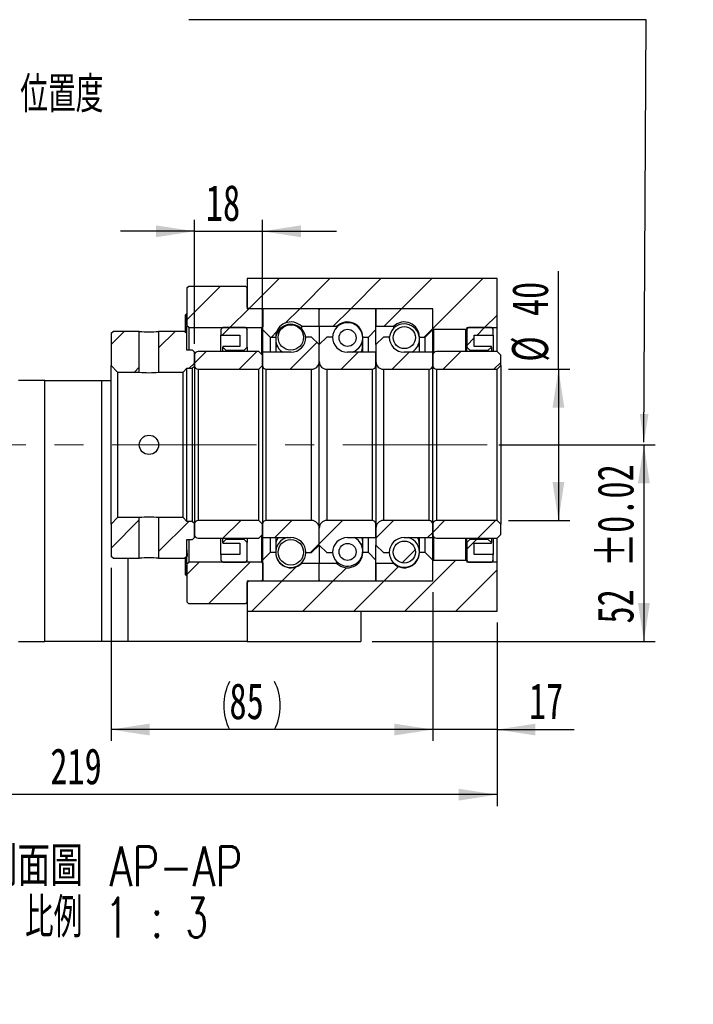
# Paper-space layout 'MBCK40-H' of a CAD drawing. Header units: millimetres. Extents: x 20 to 284, y 3 to 206.
# Tile 3 of 5: x 224 to 284, y 3 to 90. Entities that reach past the tile are written whole.
import ezdxf

# ---------------------------------------------------------------- set-up
doc = ezdxf.new("R2010")
doc.units = ezdxf.units.MM
doc.linetypes.add('CENTERX2', pattern=[20.32, 12.7, -2.54, 2.54, -2.54])
doc.layers.add('圖層0', color=7, linetype='Continuous')
doc.styles.add('SLDTEXTSTYLE0', font='TXT', dxfattribs={"width": 0.7})
doc.styles.add('SLDTEXTSTYLE1', font='TXT', dxfattribs={"width": 0.7, "bigfont": 'bigfont'})
doc.styles.add('SLDTEXTSTYLE4', font='TXT', dxfattribs={"width": 0.75, "bigfont": 'bigfont'})
doc.styles.add('SLDTEXTSTYLE5', font='TXT', dxfattribs={"width": 0.65625, "bigfont": 'bigfont'})
doc.dimstyles.new('SLDDIMSTYLE3', dxfattribs={"dimtxt": 3.389974, "dimasz": 2.5, "dimexe": 0, "dimexo": 0.0625, "dimgap": 0.847493, "dimtad": 1, "dimlfac": 3, "dimrnd": 1e-09, "dimzin": 12, "dimdsep": 46, "dimtxsty": 'SLDTEXTSTYLE0', "dimsah": 1, "dimcen": 0.09, "dimadec": 0, "dimazin": 3, "dimtfac": 1, "dimtofl": 0, "dimtmove": 0, "dimatfit": 3, "dimfxl": 0, "dimfrac": 2, "dimtolj": 1, "dimtzin": 12, "dimarcsym": 0})
doc.dimstyles.new('SLDDIMSTYLE5', dxfattribs={"dimtxt": 3.389974, "dimasz": 2.5, "dimexe": 0, "dimexo": 0.0625, "dimgap": 0.847493, "dimtad": 1, "dimlfac": 3, "dimrnd": 1e-09, "dimzin": 12, "dimdsep": 46, "dimtxsty": 'SLDTEXTSTYLE0', "dimsah": 1, "dimcen": 0.09, "dimadec": 0, "dimazin": 3, "dimtol": 1, "dimtp": 0.02, "dimtm": 0.02, "dimtfac": 1, "dimtofl": 0, "dimtmove": 0, "dimatfit": 3, "dimfxl": 0, "dimfrac": 2, "dimtolj": 1, "dimarcsym": 0})
doc.dimstyles.new('SLDDIMSTYLE6', dxfattribs={"dimtxt": 3.389974, "dimasz": 2.5, "dimexe": 0, "dimexo": 0.0625, "dimgap": 0.847493, "dimtad": 1, "dimlfac": 3, "dimrnd": 1e-09, "dimzin": 12, "dimdsep": 46, "dimtxsty": 'SLDTEXTSTYLE0', "dimsah": 1, "dimcen": 0.09, "dimadec": 0, "dimazin": 3, "dimtfac": 1, "dimtmove": 0, "dimatfit": 0, "dimfxl": 0, "dimfrac": 2, "dimtolj": 1, "dimtzin": 12, "dimarcsym": 0})

# ---------------------------------------------------------------- blocks, each defined once
blk = doc.blocks.new('_D_72')
at = {"layer": '圖層0', "color": 7}
for p, q in [((266.458, 52.815), (280.237, 52.815)), ((279.237, 52.815), (279.237, 35.482)), ((255.294, 35.482), (280.237, 35.482))]:
    blk.add_line(p, q, dxfattribs=at)
for points in [[(279.237, 52.815), (278.715, 49.425), (279.758, 49.425)], [(279.237, 35.482), (279.758, 38.872), (278.715, 38.872)]]:
    blk.add_solid(points, dxfattribs=at)
at = {"layer": '圖層0', "color": 7, "char_height": 3.175, "attachment_point": 1, "rotation": 90, "style": 'SLDTEXTSTYLE0'}
for s, insert in [('±0.02', (275.144, 42.031)), ('52', (275.144, 37.064))]:
    blk.add_mtext(s, dxfattribs=dict(at, insert=insert))
blk = doc.blocks.new('_D_73')
at = {"layer": '圖層0', "color": 7}
for p, q in [((260.627, 39.815), (260.627, 26.719)), ((266.294, 37.149), (266.294, 26.719)), ((260.627, 27.719), (254.108, 27.719)), ((266.294, 27.719), (260.627, 27.719)), ((266.294, 27.719), (273.085, 27.719))]:
    blk.add_line(p, q, dxfattribs=at)
for points in [[(260.627, 27.719), (257.238, 28.24), (257.238, 27.197)], [(266.294, 27.719), (269.684, 27.197), (269.684, 28.24)]]:
    blk.add_solid(points, dxfattribs=at)
at = {"layer": '圖層0', "color": 7, "insert": (269.11, 31.812), "char_height": 3.175, "attachment_point": 1, "style": 'SLDTEXTSTYLE0'}
blk.add_mtext('17', dxfattribs=at)
blk = doc.blocks.new('_D_76')
at = {"layer": '圖層0', "color": 7}
for p, q in [((239.627, 61.715), (239.627, 72.641)), ((245.627, 61.715), (245.627, 72.641)), ((239.627, 71.641), (233.108, 71.641)), ((239.627, 71.641), (245.627, 71.641)), ((245.627, 71.641), (252.147, 71.641))]:
    blk.add_line(p, q, dxfattribs=at)
for points in [[(239.627, 71.641), (236.238, 72.163), (236.238, 71.119)], [(245.627, 71.641), (249.017, 71.119), (249.017, 72.163)]]:
    blk.add_solid(points, dxfattribs=at)
at = {"layer": '圖層0', "color": 7, "insert": (240.64, 75.734), "char_height": 3.175, "attachment_point": 1, "style": 'SLDTEXTSTYLE0'}
blk.add_mtext('18', dxfattribs=at)
blk = doc.blocks.new('_D_77')
at = {"layer": '圖層0', "color": 7}
for p, q in [((232.294, 41.982), (232.294, 26.719)), ((260.627, 39.815), (260.627, 26.719)), ((260.627, 27.719), (232.294, 27.719))]:
    blk.add_line(p, q, dxfattribs=at)
for centre, start, end in [((246.953, 29.835), 153.43495, 206.56505), ((242.461, 29.835), 333.43495, 26.56505)]:
    blk.add_arc(centre, 4.733, start, end, dxfattribs=at)
for points in [[(232.294, 27.719), (235.684, 27.197), (235.684, 28.24)], [(260.627, 27.719), (257.238, 28.24), (257.238, 27.197)]]:
    blk.add_solid(points, dxfattribs=at)
at = {"layer": '圖層0', "color": 7, "insert": (242.719, 31.812), "char_height": 3.175, "attachment_point": 1, "style": 'SLDTEXTSTYLE0'}
blk.add_mtext('85', dxfattribs=at)
blk = doc.blocks.new('_D_78')
at = {"layer": '圖層0', "color": 7}
for p, q in [((271.707, 59.482), (271.707, 68.139)), ((267.294, 59.482), (272.707, 59.482)), ((271.707, 59.482), (271.707, 46.149)), ((267.294, 46.149), (272.707, 46.149))]:
    blk.add_line(p, q, dxfattribs=at)
for points in [[(271.707, 59.482), (271.186, 56.092), (272.229, 56.092)], [(271.707, 46.149), (272.229, 49.539), (271.186, 49.539)]]:
    blk.add_solid(points, dxfattribs=at)
at = {"layer": '圖層0', "color": 7, "char_height": 3.175, "attachment_point": 1, "rotation": 90, "style": 'SLDTEXTSTYLE0'}
for s, insert in [('40', (267.614, 64.165)), ('%%c', (267.614, 60.143))]:
    blk.add_mtext(s, dxfattribs=dict(at, insert=insert))
blk = doc.blocks.new('_D_79')
at = {"layer": '圖層0', "color": 7}
for p, q in [((266.294, 37.149), (266.294, 20.979)), ((266.294, 21.979), (193.294, 21.979)), ((193.294, 21.815), (193.294, 20.979))]:
    blk.add_line(p, q, dxfattribs=at)
for points in [[(193.294, 21.979), (196.684, 21.457), (196.684, 22.5)], [(266.294, 21.979), (262.904, 22.5), (262.904, 21.457)]]:
    blk.add_solid(points, dxfattribs=at)
at = {"layer": '圖層0', "color": 7, "insert": (226.934, 26.072), "char_height": 3.175, "attachment_point": 1, "style": 'SLDTEXTSTYLE0'}
blk.add_mtext('219', dxfattribs=at)
blk = doc.blocks.new('SW_NOTE_19')
at = {"layer": '圖層0', "color": 0, "char_height": 3.5, "attachment_point": 2}
for s, insert, style in [('\\M+19655\\M+196CA\\M+19AA4 AP-AP', (14.219, 4.512), 'SLDTEXTSTYLE4'), ('\\M+194E4\\M+197E1 1 : 3', (14.475, -0.014), 'SLDTEXTSTYLE5')]:
    blk.add_mtext(s, dxfattribs=dict(at, insert=insert, style=style))

psp = doc.layouts.new('MBCK40-H')

# ---------------------------------------------------------------- hatches: boundary and pattern name
at = {"linetype": 'Continuous', "lineweight": 18}
h = psp.add_hatch(dxfattribs=at)
h.set_pattern_fill('ANSI31', style=0)
edge = h.paths.add_edge_path(flags=0)
edge.add_line((250.5275, 64.8154), (245.7275, 64.8154))
edge.add_arc((245.7275, 64.7154), 0.1, 90, 180)
edge.add_line((245.6275, 64.7154), (245.6275, 62.9821))
edge.add_line((245.6275, 62.9821), (246.2942, 62.3154))
edge.add_line((246.2942, 62.3154), (246.7942, 62.3154))
edge.add_arc((248.1275, 62.3154), 1.3333, 45.438688, 180, ccw=False)
edge.add_line((249.0631, 63.2654), (250.6275, 63.2654))
edge.add_line((250.6275, 63.2654), (250.6275, 64.7154))
edge.add_arc((250.5275, 64.7154), 0.1, 0, 90)
h = psp.add_hatch(dxfattribs=at)
h.set_pattern_fill('ANSI31', style=0)
edge = h.paths.add_edge_path(flags=0)
edge.add_line((255.6275, 62.9821), (255.6275, 64.7154))
edge.add_arc((255.5275, 64.7154), 0.1, 0, 90)
edge.add_line((255.5275, 64.8154), (250.7275, 64.8154))
edge.add_arc((250.7275, 64.7154), 0.1, 90, 180)
edge.add_line((250.6275, 64.7154), (250.6275, 63.2654))
edge.add_line((250.6275, 63.2654), (252.1919, 63.2654))
edge.add_arc((253.1275, 62.3154), 1.3333, 0, 134.561312, ccw=False)
edge.add_line((254.4608, 62.3154), (254.9608, 62.3154))
edge.add_line((254.9608, 62.3154), (255.6275, 62.9821))
h = psp.add_hatch(dxfattribs=at)
h.set_pattern_fill('ANSI31', style=0)
edge = h.paths.add_edge_path(flags=0)
edge.add_line((260.6275, 62.9821), (260.6275, 64.7154))
edge.add_arc((260.5275, 64.7154), 0.1, 0, 90)
edge.add_line((260.5275, 64.8154), (255.7275, 64.8154))
edge.add_arc((255.7275, 64.7154), 0.1, 90, 180)
edge.add_line((255.6275, 64.7154), (255.6275, 63.2654))
edge.add_line((255.6275, 63.2654), (257.1919, 63.2654))
edge.add_arc((258.1275, 62.3154), 1.3333, 0, 134.561312, ccw=False)
edge.add_line((259.4608, 62.3154), (259.9608, 62.3154))
edge.add_line((259.9608, 62.3154), (260.6275, 62.9821))
h = psp.add_hatch(dxfattribs=at)
h.set_pattern_fill('ANSI31', style=0)
edge = h.paths.add_edge_path(flags=0)
edge.add_arc((248.1275, 62.2879), 1.121, 0, 360)
h = psp.add_hatch(dxfattribs=at)
h.set_pattern_fill('ANSI31', style=0)
h.paths.add_polyline_path([(232.4608, 62.8154), (232.2942, 62.6487), (232.2942, 59.7987), (232.8608, 59.2321), (234.7775, 59.2321), (234.7775, 62.8154)], flags=0)
h = psp.add_hatch(dxfattribs=at)
h.set_pattern_fill('ANSI31', style=0)
h.paths.add_polyline_path([(239.6275, 60.982), (239.4608, 61.1487), (238.9608, 61.1487), (238.9608, 62.6487), (238.7942, 62.8154), (236.4775, 62.8154), (236.4775, 59.2321), (238.6275, 59.2321), (238.9608, 59.5654), (239.4608, 59.5654), (239.6275, 59.732)], flags=0)
h = psp.add_hatch(dxfattribs=at)
h.set_pattern_fill('ANSI31', style=0)
edge = h.paths.add_edge_path(flags=0)
edge.add_arc((253.1275, 62.2516), 0.7546, 0, 360)
h = psp.add_hatch(dxfattribs=at)
h.set_pattern_fill('ANSI31', style=0)
edge = h.paths.add_edge_path(flags=0)
edge.add_arc((258.1275, 62.2717), 0.9747, 0, 360)
h = psp.add_hatch(dxfattribs=at)
h.set_pattern_fill('ANSI31', style=0)
edge = h.paths.add_edge_path(flags=0)
edge.add_line((250.6275, 60.1487), (250.6275, 61.6487))
edge.add_line((250.6275, 61.6487), (249.9608, 62.3154))
edge.add_line((249.9608, 62.3154), (249.4608, 62.3154))
edge.add_arc((248.1275, 62.3154), 1.3333, 270, 360, ccw=False)
edge.add_line((248.1275, 60.9821), (245.6275, 60.9821))
edge.add_line((245.6275, 60.9821), (245.6275, 59.8154))
edge.add_arc((245.9608, 59.8154), 0.3333, 180, 270)
edge.add_line((245.9608, 59.4821), (249.9608, 59.4821))
edge.add_arc((249.9608, 60.1487), 0.6667, 270, 360)
h = psp.add_hatch(dxfattribs=at)
h.set_pattern_fill('ANSI31', style=0)
edge = h.paths.add_edge_path(flags=0)
edge.add_line((251.7942, 62.3154), (251.2942, 62.3154))
edge.add_line((251.2942, 62.3154), (250.6275, 61.6487))
edge.add_line((250.6275, 61.6487), (250.6275, 60.1487))
edge.add_arc((251.2942, 60.1487), 0.6667, 180, 270)
edge.add_line((251.2942, 59.4821), (255.2942, 59.4821))
edge.add_arc((255.2942, 59.8154), 0.3333, 270, 360)
edge.add_line((255.6275, 59.8154), (255.6275, 60.9821))
edge.add_line((255.6275, 60.9821), (253.1275, 60.9821))
edge.add_arc((253.1275, 62.3154), 1.3333, 180, 270, ccw=False)
h = psp.add_hatch(dxfattribs=at)
h.set_pattern_fill('ANSI31', style=0)
edge = h.paths.add_edge_path(flags=0)
edge.add_line((256.7942, 62.3154), (256.2942, 62.3154))
edge.add_line((256.2942, 62.3154), (255.6275, 61.6487))
edge.add_line((255.6275, 61.6487), (255.6275, 60.1487))
edge.add_arc((256.2942, 60.1487), 0.6667, 180, 270)
edge.add_line((256.2942, 59.4821), (260.2942, 59.4821))
edge.add_arc((260.2942, 59.8154), 0.3333, 270, 360)
edge.add_line((260.6275, 59.8154), (260.6275, 60.982))
edge.add_line((260.6275, 60.982), (258.1275, 60.9821))
edge.add_arc((258.1275, 62.3154), 1.3333, 180, 270, ccw=False)
h = psp.add_hatch(dxfattribs=at)
h.set_pattern_fill('ANSI31', style=0)
edge = h.paths.add_edge_path(flags=0)
edge.add_line((245.2942, 59.4821), (245.6275, 59.8154))
edge.add_line((245.6275, 59.8154), (245.6275, 60.7154))
edge.add_line((245.6275, 60.7154), (245.2942, 61.0487))
edge.add_line((245.2942, 61.0487), (239.9608, 61.0487))
edge.add_arc((239.9608, 60.7154), 0.3333, 90, 180)
edge.add_line((239.6275, 60.7154), (239.6275, 59.8154))
edge.add_arc((239.9608, 59.8154), 0.3333, 180, 270)
edge.add_line((239.9608, 59.4821), (245.2942, 59.4821))
h = psp.add_hatch(dxfattribs=at)
h.set_pattern_fill('ANSI31', style=0)
edge = h.paths.add_edge_path(flags=0)
edge.add_line((266.2942, 59.4821), (266.6275, 59.8154))
edge.add_line((266.6275, 59.8154), (266.6275, 60.7154))
edge.add_line((266.6275, 60.7154), (266.2942, 61.0487))
edge.add_line((266.2942, 61.0487), (260.9608, 61.0487))
edge.add_arc((260.9608, 60.7154), 0.3333, 90, 180)
edge.add_line((260.6275, 60.7154), (260.6275, 59.8154))
edge.add_arc((260.9608, 59.8154), 0.3333, 180, 270)
edge.add_line((260.9608, 59.4821), (266.2942, 59.4821))
h = psp.add_hatch(dxfattribs=at)
h.set_pattern_fill('ANSI31', style=0)
h.paths.add_polyline_path([(232.2942, 42.9821), (232.4608, 42.8154), (234.7775, 42.8154), (234.7775, 46.3987), (232.8608, 46.3987), (232.2942, 45.832)], flags=0)
h = psp.add_hatch(dxfattribs=at)
h.set_pattern_fill('ANSI31', style=0)
h.paths.add_polyline_path([(238.7942, 42.8154), (238.9608, 42.9821), (238.9608, 44.4821), (239.4608, 44.4821), (239.6275, 44.6487), (239.6275, 45.8987), (239.4608, 46.0654), (238.9608, 46.0654), (238.6275, 46.3987), (236.4775, 46.3987), (236.4775, 42.8154)], flags=0)
h = psp.add_hatch(dxfattribs=at)
h.set_pattern_fill('ANSI31', style=0)
edge = h.paths.add_edge_path(flags=0)
edge.add_line((245.6275, 45.8154), (245.2942, 46.1487))
edge.add_line((245.2942, 46.1487), (239.9608, 46.1487))
edge.add_arc((239.9608, 45.8154), 0.3333, 90, 180)
edge.add_line((239.6275, 45.8154), (239.6275, 44.9154))
edge.add_arc((239.9608, 44.9154), 0.3333, 180, 270)
edge.add_line((239.9608, 44.5821), (245.2942, 44.5821))
edge.add_line((245.2942, 44.5821), (245.6275, 44.9154))
edge.add_line((245.6275, 44.9154), (245.6275, 45.8154))
h = psp.add_hatch(dxfattribs=at)
h.set_pattern_fill('ANSI31', style=0)
edge = h.paths.add_edge_path(flags=0)
edge.add_line((249.4608, 43.3154), (249.9608, 43.3154))
edge.add_line((249.9608, 43.3154), (250.6275, 43.9821))
edge.add_line((250.6275, 43.9821), (250.6275, 45.4821))
edge.add_arc((249.9608, 45.4821), 0.6667, 0, 90)
edge.add_line((249.9608, 46.1487), (245.9608, 46.1487))
edge.add_arc((245.9608, 45.8154), 0.3333, 90, 180)
edge.add_line((245.6275, 45.8154), (245.6275, 44.6487))
edge.add_line((245.6275, 44.6487), (248.1275, 44.6487))
edge.add_arc((248.1275, 43.3154), 1.3333, 0, 90, ccw=False)
h = psp.add_hatch(dxfattribs=at)
h.set_pattern_fill('ANSI31', style=0)
edge = h.paths.add_edge_path(flags=0)
edge.add_line((250.6275, 45.4821), (250.6275, 43.9821))
edge.add_line((250.6275, 43.9821), (251.2942, 43.3154))
edge.add_line((251.2942, 43.3154), (251.7942, 43.3154))
edge.add_arc((253.1275, 43.3154), 1.3333, 90, 180, ccw=False)
edge.add_line((253.1275, 44.6487), (255.6275, 44.6487))
edge.add_line((255.6275, 44.6487), (255.6275, 45.8154))
edge.add_arc((255.2942, 45.8154), 0.3333, 0, 90)
edge.add_line((255.2942, 46.1487), (251.2942, 46.1487))
edge.add_arc((251.2942, 45.4821), 0.6667, 90, 180)
h = psp.add_hatch(dxfattribs=at)
h.set_pattern_fill('ANSI31', style=0)
edge = h.paths.add_edge_path(flags=0)
edge.add_line((255.6275, 45.4821), (255.6275, 43.9821))
edge.add_line((255.6275, 43.9821), (256.2942, 43.3154))
edge.add_line((256.2942, 43.3154), (256.7942, 43.3154))
edge.add_arc((258.1275, 43.3154), 1.3333, 90, 180, ccw=False)
edge.add_line((258.1275, 44.6487), (260.6275, 44.6487))
edge.add_line((260.6275, 44.6487), (260.6275, 45.8154))
edge.add_arc((260.2942, 45.8154), 0.3333, 0, 90)
edge.add_line((260.2942, 46.1487), (256.2942, 46.1487))
edge.add_arc((256.2942, 45.4821), 0.6667, 90, 180)
h = psp.add_hatch(dxfattribs=at)
h.set_pattern_fill('ANSI31', style=0)
edge = h.paths.add_edge_path(flags=0)
edge.add_line((266.6275, 45.8154), (266.2942, 46.1487))
edge.add_line((266.2942, 46.1487), (260.9608, 46.1487))
edge.add_arc((260.9608, 45.8154), 0.3333, 90, 180)
edge.add_line((260.6275, 45.8154), (260.6275, 44.9154))
edge.add_arc((260.9608, 44.9154), 0.3333, 180, 270)
edge.add_line((260.9608, 44.5821), (266.2942, 44.5821))
edge.add_line((266.2942, 44.5821), (266.6275, 44.9154))
edge.add_line((266.6275, 44.9154), (266.6275, 45.8154))
h = psp.add_hatch(dxfattribs=at)
h.set_pattern_fill('ANSI31', style=0)
edge = h.paths.add_edge_path(flags=0)
edge.add_arc((248.1275, 43.3429), 1.121, 0, 360)
h = psp.add_hatch(dxfattribs=at)
h.set_pattern_fill('ANSI31', style=0)
edge = h.paths.add_edge_path(flags=0)
edge.add_arc((258.1275, 43.3591), 0.9747, 0, 360)
h = psp.add_hatch(dxfattribs=at)
h.set_pattern_fill('ANSI31', style=0)
edge = h.paths.add_edge_path(flags=0)
edge.add_arc((253.1275, 43.3792), 0.7546, 0, 360)
h = psp.add_hatch(dxfattribs=at)
h.set_pattern_fill('ANSI31', style=0)
edge = h.paths.add_edge_path(flags=0)
edge.add_line((245.6275, 42.6487), (245.6275, 40.9154))
edge.add_arc((245.7275, 40.9154), 0.1, 180, 270)
edge.add_line((245.7275, 40.8154), (250.5275, 40.8154))
edge.add_arc((250.5275, 40.9154), 0.1, 270, 360)
edge.add_line((250.6275, 40.9154), (250.6275, 42.3654))
edge.add_line((250.6275, 42.3654), (249.0631, 42.3654))
edge.add_arc((248.1275, 43.3154), 1.3333, 180, 314.561312, ccw=False)
edge.add_line((246.7942, 43.3154), (246.2942, 43.3154))
edge.add_line((246.2942, 43.3154), (245.6275, 42.6487))
h = psp.add_hatch(dxfattribs=at)
h.set_pattern_fill('ANSI31', style=0)
edge = h.paths.add_edge_path(flags=0)
edge.add_line((250.7275, 40.8154), (255.5275, 40.8154))
edge.add_arc((255.5275, 40.9154), 0.1, 270, 360)
edge.add_line((255.6275, 40.9154), (255.6275, 42.6487))
edge.add_line((255.6275, 42.6487), (254.9608, 43.3154))
edge.add_line((254.9608, 43.3154), (254.4608, 43.3154))
edge.add_arc((253.1275, 43.3154), 1.3333, 225.438688, 360, ccw=False)
edge.add_line((252.1919, 42.3654), (250.6275, 42.3654))
edge.add_line((250.6275, 42.3654), (250.6275, 40.9154))
edge.add_arc((250.7275, 40.9154), 0.1, 180, 270)
h = psp.add_hatch(dxfattribs=at)
h.set_pattern_fill('ANSI31', style=0)
edge = h.paths.add_edge_path(flags=0)
edge.add_line((255.7275, 40.8154), (260.5275, 40.8154))
edge.add_arc((260.5275, 40.9154), 0.1, 270, 360)
edge.add_line((260.6275, 40.9154), (260.6275, 42.6487))
edge.add_line((260.6275, 42.6487), (259.9608, 43.3154))
edge.add_line((259.9608, 43.3154), (259.4608, 43.3154))
edge.add_arc((258.1275, 43.3154), 1.3333, 225.438688, 360, ccw=False)
edge.add_line((257.1919, 42.3654), (255.6275, 42.3654))
edge.add_line((255.6275, 42.3654), (255.6275, 40.9154))
edge.add_arc((255.7275, 40.9154), 0.1, 180, 270)
at = {"layer": '圖層0', "linetype": 'Continuous', "lineweight": 18}
h = psp.add_hatch(dxfattribs=at)
h.set_pattern_fill('ANSI31', color=256, style=0)
h.paths.add_polyline_path([(266.2942, 63.1487), (266.2942, 67.4821), (244.2942, 67.4821), (244.2942, 64.8154), (260.6275, 64.8154), (260.6275, 63.0487), (260.6942, 62.9821), (263.5608, 62.9821), (263.6275, 63.0487), (263.6275, 63.1487)], flags=0)
h = psp.add_hatch(dxfattribs=at)
h.set_pattern_fill('ANSI31', color=256, style=0)
edge = h.paths.add_edge_path(flags=0)
edge.add_line((239.1275, 66.8154), (238.9608, 66.6487))
edge.add_line((238.9608, 66.6487), (238.9608, 63.3154))
edge.add_line((238.9608, 63.3154), (239.1275, 63.1487))
edge.add_line((239.1275, 63.1487), (245.5775, 63.1487))
edge.add_line((245.5775, 63.1487), (245.6775, 63.2487))
edge.add_line((245.6775, 63.2487), (245.6775, 64.7154))
edge.add_line((245.6775, 64.7154), (245.5775, 64.8154))
edge.add_line((245.5775, 64.8154), (244.4275, 64.8154))
edge.add_arc((244.4275, 64.9487), 0.1333, 180, 270, ccw=False)
edge.add_line((244.2942, 64.9487), (244.2942, 66.6487))
edge.add_line((244.2942, 66.6487), (244.1275, 66.8154))
edge.add_line((244.1275, 66.8154), (239.1275, 66.8154))
h = psp.add_hatch(dxfattribs=at)
h.set_pattern_fill('ANSI31', color=256, style=0)
h.paths.add_polyline_path([(243.6275, 62.482), (243.6275, 61.4821), (242.1275, 61.4821), (242.1275, 61.4154), (242.3942, 61.1487), (244.0275, 61.1487), (244.2942, 61.4154), (244.2942, 62.9821), (244.1275, 63.1487), (242.1275, 63.1487), (241.9608, 62.9821), (241.9608, 62.482)], flags=0)
h = psp.add_hatch(dxfattribs=at)
h.set_pattern_fill('ANSI31', color=256, style=0)
h.paths.add_polyline_path([(265.7942, 61.4154), (265.7942, 61.4821), (264.2942, 61.4821), (264.2942, 62.482), (265.9608, 62.482), (265.9608, 62.9821), (265.7942, 63.1487), (263.7942, 63.1487), (263.6275, 62.9821), (263.6275, 61.4154), (263.8942, 61.1487), (265.5275, 61.1487)], flags=0)
h = psp.add_hatch(dxfattribs=at)
h.set_pattern_fill('ANSI31', color=256, style=0)
h.paths.add_polyline_path([(242.1275, 44.2154), (242.1275, 44.1487), (243.6275, 44.1487), (243.6275, 43.1487), (241.9608, 43.1487), (241.9608, 42.6487), (242.1275, 42.4821), (244.1275, 42.4821), (244.2942, 42.6487), (244.2942, 44.2154), (244.0275, 44.4821), (242.3942, 44.4821)], flags=0)
h = psp.add_hatch(dxfattribs=at)
h.set_pattern_fill('ANSI31', color=256, style=0)
h.paths.add_polyline_path([(264.2942, 43.1487), (264.2942, 44.1487), (265.7942, 44.1487), (265.7942, 44.2154), (265.5275, 44.4821), (263.8942, 44.4821), (263.6275, 44.2154), (263.6275, 42.6487), (263.7942, 42.4821), (265.7942, 42.4821), (265.9608, 42.6487), (265.9608, 43.1487)], flags=0)
h = psp.add_hatch(dxfattribs=at)
h.set_pattern_fill('ANSI31', color=256, style=0)
h.paths.add_polyline_path([(244.2942, 40.8154), (244.2942, 38.1487), (266.2942, 38.1487), (266.2942, 42.4821), (263.6275, 42.4821), (263.6275, 42.5821), (263.5608, 42.6487), (260.6942, 42.6487), (260.6275, 42.5821), (260.6275, 40.8154)], flags=0)
h = psp.add_hatch(dxfattribs=at)
h.set_pattern_fill('ANSI31', color=256, style=0)
edge = h.paths.add_edge_path(flags=0)
edge.add_line((238.9608, 38.9821), (239.1275, 38.8154))
edge.add_line((239.1275, 38.8154), (244.1275, 38.8154))
edge.add_line((244.1275, 38.8154), (244.2942, 38.9821))
edge.add_line((244.2942, 38.9821), (244.2942, 40.682))
edge.add_arc((244.4275, 40.682), 0.1333, 90, 180, ccw=False)
edge.add_line((244.4275, 40.8154), (245.5775, 40.8154))
edge.add_line((245.5775, 40.8154), (245.6775, 40.9154))
edge.add_line((245.6775, 40.9154), (245.6775, 42.3821))
edge.add_line((245.6775, 42.3821), (245.5775, 42.4821))
edge.add_line((245.5775, 42.4821), (239.1275, 42.4821))
edge.add_line((239.1275, 42.4821), (238.9608, 42.3154))
edge.add_line((238.9608, 42.3154), (238.9608, 38.9821))

# ---------------------------------------------------------------- linework, layer by layer
at = {"color": 7, "linetype": 'Continuous', "lineweight": 25}
for p, q in [((244.2942, 67.4821), (244.2942, 64.8154)), ((266.2942, 67.4821), (244.2942, 67.4821)), ((266.2942, 63.1487), (266.2942, 67.4821)), ((238.9608, 66.6487), (239.1275, 66.8154)), ((238.9608, 66.6487), (238.9608, 63.3154)), ((239.1275, 66.8154), (244.1275, 66.8154)), ((244.1275, 66.8154), (244.2942, 66.6487)), ((244.2942, 64.9487), (244.2942, 66.6487)), ((238.9608, 64.3839), (238.8608, 64.2839)), ((238.8608, 62.7487), (238.8608, 64.2839)), ((238.9235, 64.2338), (238.9608, 64.1093)), ((260.6275, 64.8154), (244.2942, 64.8154)), ((245.5775, 64.8154), (244.4275, 64.8154)), ((245.5775, 64.8154), (245.6775, 64.7154)), ((245.6275, 64.7154), (245.6275, 62.9821)), ((245.6775, 63.2487), (245.6775, 64.7154)), ((250.5275, 64.8154), (245.7275, 64.8154)), ((250.6275, 63.2654), (250.6275, 64.7154)), ((255.5275, 64.8154), (250.7275, 64.8154)), ((255.6275, 64.7154), (255.6275, 63.2654)), ((255.6275, 62.9821), (255.6275, 64.7154)), ((260.5275, 64.8154), (255.7275, 64.8154)), ((260.6275, 63.0487), (260.6275, 64.8154)), ((260.6275, 62.9821), (260.6275, 64.7154)), ((232.2942, 62.6487), (232.4608, 62.8154)), ((232.2942, 62.6487), (232.2942, 59.7987)), ((234.7775, 62.8154), (232.4608, 62.8154)), ((234.7775, 59.2321), (234.7775, 62.8154)), ((236.4775, 62.8154), (236.4775, 59.2321)), ((238.7942, 62.8154), (236.4775, 62.8154)), ((238.7942, 62.8154), (238.9608, 62.6487)), ((239.1275, 63.1487), (238.9608, 63.3154)), ((238.9608, 62.6487), (238.9608, 63.3154)), ((238.9608, 61.1487), (238.9608, 62.6487)), ((239.1275, 63.1487), (245.5775, 63.1487)), ((239.1275, 63.1487), (239.1275, 61.1487)), ((241.9608, 62.9821), (242.1275, 63.1487)), ((241.9608, 62.9821), (241.9608, 62.482)), ((244.1275, 63.1487), (242.1275, 63.1487)), ((244.1275, 63.1487), (244.2942, 62.9821)), ((244.2942, 61.4154), (244.2942, 62.9821)), ((245.6775, 63.2487), (245.5775, 63.1487)), ((245.5775, 60.7654), (245.5775, 63.1487)), ((245.6275, 62.9821), (246.2942, 62.3154)), ((245.6275, 62.9821), (245.6275, 60.982)), ((249.0631, 63.2654), (249.0631, 63.0576)), ((249.0631, 63.2654), (250.6275, 63.2654)), ((250.6275, 63.2654), (250.6275, 61.6487)), ((250.6275, 63.2654), (252.1919, 63.2654)), ((252.1919, 63.2016), (252.1919, 63.2654)), ((254.9608, 62.3154), (255.6275, 62.9821)), ((255.6275, 63.2654), (257.1919, 63.2654)), ((255.6275, 61.6487), (255.6275, 62.9821)), ((257.1919, 63.095), (257.1919, 63.2654)), ((259.9608, 62.3154), (260.6275, 62.9821)), ((260.6942, 62.9821), (260.6275, 63.0487)), ((260.6275, 60.982), (260.6275, 62.9821)), ((263.5608, 62.9821), (260.6942, 62.9821)), ((260.6942, 62.9821), (260.6942, 60.9154)), ((263.6275, 63.0487), (263.5608, 62.9821)), ((263.5608, 61.0487), (263.5608, 62.9821)), ((263.6275, 62.9821), (263.7942, 63.1487)), ((263.6275, 63.1487), (266.2942, 63.1487)), ((263.6275, 63.1487), (263.6275, 63.0487)), ((263.6275, 63.0487), (263.6275, 62.9821)), ((263.6275, 62.9821), (263.6275, 61.4154)), ((265.7942, 63.1487), (263.7942, 63.1487)), ((265.7942, 63.1487), (265.9608, 62.9821)), ((265.9608, 62.482), (265.9608, 62.9821)), ((266.2942, 61.0487), (266.2942, 63.1487)), ((241.9608, 62.482), (243.6275, 62.482)), ((241.9608, 61.0487), (241.9608, 62.482)), ((243.6275, 62.482), (243.6275, 61.4821)), ((246.2942, 62.3154), (246.2942, 60.982)), ((246.2942, 62.3154), (246.7942, 62.3154)), ((246.7942, 62.3154), (246.7942, 60.982)), ((249.9608, 62.3154), (249.4608, 62.3154)), ((250.6275, 61.6487), (249.9608, 62.3154)), ((251.2942, 62.3154), (250.6275, 61.6487)), ((250.6275, 60.1487), (250.6275, 61.6487)), ((251.7942, 62.3154), (251.2942, 62.3154)), ((254.4608, 60.982), (254.4608, 62.3154)), ((254.4608, 62.3154), (254.9608, 62.3154)), ((254.9608, 60.982), (254.9608, 62.3154)), ((256.2942, 62.3154), (255.6275, 61.6487)), ((255.6275, 61.6487), (255.6275, 60.1487)), ((256.7942, 62.3154), (256.2942, 62.3154)), ((259.4608, 60.982), (259.4608, 62.3154)), ((259.4608, 62.3154), (259.9608, 62.3154)), ((259.9608, 60.982), (259.9608, 62.3154)), ((264.2942, 62.482), (265.9608, 62.482)), ((264.2942, 61.4821), (264.2942, 62.482)), ((265.9608, 62.482), (265.9608, 61.0487)), ((239.4608, 61.1487), (238.9608, 61.1487)), ((238.9886, 61.5008), (238.9925, 61.5074)), ((239.4608, 61.1487), (239.6275, 60.982)), ((239.6275, 59.732), (239.6275, 60.982)), ((245.2942, 61.0487), (239.9608, 61.0487)), ((243.6275, 61.4821), (242.1275, 61.4821)), ((242.1275, 61.4821), (242.1275, 61.4154)), ((242.3942, 61.1487), (242.1275, 61.4154)), ((242.1275, 61.0487), (242.1275, 61.4154)), ((242.3942, 61.1487), (242.3942, 61.0487)), ((242.3942, 61.1487), (244.0275, 61.1487)), ((244.2942, 61.4154), (244.0275, 61.1487)), ((244.0275, 61.0487), (244.0275, 61.1487)), ((244.2942, 61.4154), (244.2942, 61.0487)), ((245.2942, 61.0487), (245.6275, 60.7154)), ((248.1275, 60.982), (245.6275, 60.982)), ((245.6275, 60.982), (245.6275, 59.8154)), ((255.6275, 60.982), (253.1275, 60.982)), ((255.6275, 59.8154), (255.6275, 60.982)), ((260.6275, 60.982), (258.1275, 60.982)), ((260.6275, 59.8154), (260.6275, 60.982)), ((266.2942, 61.0487), (260.9608, 61.0487)), ((263.8942, 61.1487), (263.6275, 61.4154)), ((263.6275, 61.0487), (263.6275, 61.4154)), ((263.8942, 61.1487), (263.8942, 61.0487)), ((263.8942, 61.1487), (265.5275, 61.1487)), ((265.7942, 61.4821), (264.2942, 61.4821)), ((265.7942, 61.4154), (265.5275, 61.1487)), ((265.5275, 61.0487), (265.5275, 61.1487)), ((265.7942, 61.4154), (265.7942, 61.4821)), ((265.7942, 61.4154), (265.7942, 61.0487)), ((266.2942, 61.0487), (266.6275, 60.7154)), ((239.6275, 60.7154), (239.6275, 59.8154)), ((245.6275, 59.8154), (245.6275, 60.7154)), ((250.6275, 45.4821), (250.6275, 60.1487)), ((260.6275, 60.7154), (260.6275, 59.8154)), ((266.6275, 59.8154), (266.6275, 60.7154)), ((232.8608, 59.2321), (232.2942, 59.7987)), ((232.2942, 45.832), (232.2942, 59.7987)), ((232.8608, 59.2321), (232.8608, 46.3987)), ((232.8608, 59.2321), (234.7775, 59.2321)), ((236.4775, 59.2321), (238.6275, 59.2321)), ((238.9608, 59.5654), (238.6275, 59.2321)), ((238.6275, 46.3987), (238.6275, 59.2321)), ((238.9608, 59.5654), (239.4608, 59.5654)), ((238.9608, 46.0654), (238.9608, 59.5654)), ((239.6275, 59.732), (239.4608, 59.5654)), ((239.4608, 46.0654), (239.4608, 59.5654)), ((239.6275, 59.732), (239.6275, 45.8987)), ((239.9608, 59.4821), (239.9608, 46.1487)), ((239.9608, 59.4821), (245.2942, 59.4821)), ((245.6275, 59.8154), (245.2942, 59.4821)), ((245.2942, 46.1487), (245.2942, 59.4821)), ((245.6275, 59.8154), (245.6275, 45.8154)), ((245.9608, 46.1487), (245.9608, 59.4821)), ((245.9608, 59.4821), (249.9608, 59.4821)), ((249.9608, 46.1487), (249.9608, 59.4821)), ((251.2942, 59.4821), (251.2942, 46.1487)), ((251.2942, 59.4821), (255.2942, 59.4821)), ((255.2942, 59.4821), (255.2942, 46.1487)), ((255.6275, 59.8154), (255.6275, 45.8154)), ((256.2942, 59.4821), (256.2942, 46.1487)), ((256.2942, 59.4821), (260.2942, 59.4821)), ((260.2942, 59.4821), (260.2942, 46.1487)), ((260.6275, 45.8154), (260.6275, 59.8154)), ((260.9608, 59.4821), (260.9608, 46.1487)), ((260.9608, 59.4821), (266.2942, 59.4821)), ((266.6275, 59.8154), (266.2942, 59.4821)), ((266.2942, 46.1487), (266.2942, 59.4821)), ((266.6275, 59.8154), (266.6275, 45.8154)), ((226.4608, 58.4821), (224.1275, 58.4821)), ((226.4608, 35.482), (226.4608, 58.4821)), ((226.4608, 58.4821), (231.4608, 58.4821)), ((231.4608, 35.482), (231.4608, 58.4821)), ((231.4608, 58.4821), (232.2942, 58.4821)), ((232.2942, 45.832), (232.8608, 46.3987)), ((234.7775, 46.3987), (232.8608, 46.3987)), ((234.7775, 42.8154), (234.7775, 46.3987)), ((238.6275, 46.3987), (236.4775, 46.3987)), ((236.4775, 46.3987), (236.4775, 42.8154)), ((238.6275, 46.3987), (238.9608, 46.0654)), ((239.4608, 46.0654), (238.9608, 46.0654)), ((239.4608, 46.0654), (239.6275, 45.8987)), ((245.2942, 46.1487), (239.9608, 46.1487)), ((245.2942, 46.1487), (245.6275, 45.8154)), ((249.9608, 46.1487), (245.9608, 46.1487)), ((255.2942, 46.1487), (251.2942, 46.1487)), ((260.2942, 46.1487), (256.2942, 46.1487)), ((266.2942, 46.1487), (260.9608, 46.1487)), ((266.2942, 46.1487), (266.6275, 45.8154)), ((232.2942, 45.832), (232.2942, 42.9821)), ((239.6275, 44.6487), (239.6275, 45.8987)), ((239.6275, 45.8154), (239.6275, 44.9154)), ((245.6275, 44.9154), (245.6275, 45.8154)), ((245.6275, 45.8154), (245.6275, 44.6487)), ((250.6275, 43.9821), (250.6275, 45.4821)), ((255.6275, 44.6487), (255.6275, 45.8154)), ((255.6275, 45.4821), (255.6275, 43.9821)), ((260.6275, 45.8154), (260.6275, 44.9154)), ((260.6275, 44.6487), (260.6275, 45.8154)), ((266.6275, 44.9154), (266.6275, 45.8154)), ((238.9608, 44.4821), (239.4608, 44.4821)), ((238.9608, 42.9821), (238.9608, 44.4821)), ((239.1275, 44.4821), (239.1275, 42.4821)), ((239.6275, 44.6487), (239.4608, 44.4821)), ((239.9608, 44.582), (245.2942, 44.582)), ((241.9608, 43.1487), (241.9608, 44.582)), ((242.1275, 44.2154), (242.1275, 44.582)), ((242.1275, 44.2154), (242.3942, 44.4821)), ((242.3942, 44.582), (242.3942, 44.4821)), ((244.0275, 44.4821), (242.3942, 44.4821)), ((244.0275, 44.4821), (244.0275, 44.582)), ((244.0275, 44.4821), (244.2942, 44.2154)), ((244.2942, 44.582), (244.2942, 44.2154)), ((245.6275, 44.9154), (245.2942, 44.582)), ((245.5775, 42.4821), (245.5775, 44.8654)), ((245.6275, 44.6487), (248.1275, 44.6487)), ((245.6275, 44.6487), (245.6275, 42.6487)), ((246.2942, 44.6487), (246.2942, 43.3154)), ((246.7942, 44.6487), (246.7942, 43.3154)), ((246.9309, 44.6487), (246.9653, 44.5834)), ((253.1275, 44.6487), (255.6275, 44.6487)), ((254.4608, 43.3154), (254.4608, 44.6487)), ((254.9608, 43.3154), (254.9608, 44.6487)), ((258.1275, 44.6487), (260.6275, 44.6487)), ((259.4608, 43.3154), (259.4608, 44.6487)), ((259.9608, 43.3154), (259.9608, 44.6487)), ((260.6275, 42.6487), (260.6275, 44.6487)), ((260.6942, 44.7154), (260.6942, 42.6487)), ((260.9608, 44.582), (266.2942, 44.582)), ((263.5608, 42.6487), (263.5608, 44.582)), ((263.6275, 44.2154), (263.6275, 44.582)), ((263.6275, 44.2154), (263.8942, 44.4821)), ((263.8942, 44.582), (263.8942, 44.4821)), ((265.5275, 44.4821), (263.8942, 44.4821)), ((265.5275, 44.4821), (265.5275, 44.582)), ((265.5275, 44.4821), (265.7942, 44.2154)), ((265.7942, 44.582), (265.7942, 44.2154)), ((265.9608, 44.582), (265.9608, 43.1487)), ((266.6275, 44.9154), (266.2942, 44.582)), ((266.2942, 42.4821), (266.2942, 44.582)), ((242.1275, 44.2154), (242.1275, 44.1487)), ((242.1275, 44.1487), (243.6275, 44.1487)), ((243.6275, 44.1487), (243.6275, 43.1487)), ((244.2942, 42.6487), (244.2942, 44.2154)), ((249.9608, 43.3154), (250.6275, 43.9821)), ((250.6275, 43.9821), (250.6275, 42.3654)), ((250.6275, 43.9821), (251.2942, 43.3154)), ((255.6275, 43.9821), (256.2942, 43.3154)), ((255.6275, 42.6487), (255.6275, 43.9821)), ((263.6275, 44.2154), (263.6275, 42.6487)), ((264.2942, 44.1487), (265.7942, 44.1487)), ((264.2942, 43.1487), (264.2942, 44.1487)), ((265.7942, 44.1487), (265.7942, 44.2154)), ((232.4608, 42.8154), (232.2942, 42.9821)), ((232.4608, 42.8154), (234.7775, 42.8154)), ((233.7942, 35.482), (233.7942, 42.8154)), ((236.4775, 42.8154), (238.7942, 42.8154)), ((238.9608, 42.9821), (238.7942, 42.8154)), ((238.8608, 41.998), (238.8608, 42.8821)), ((238.9608, 42.3154), (238.9608, 42.9821)), ((243.6275, 43.1487), (241.9608, 43.1487)), ((241.9608, 43.1487), (241.9608, 42.6487)), ((242.1275, 42.4821), (241.9608, 42.6487)), ((244.2942, 42.6487), (244.1275, 42.4821)), ((246.2942, 43.3154), (245.6275, 42.6487)), ((245.6275, 42.6487), (245.6275, 40.9154)), ((246.7942, 43.3154), (246.2942, 43.3154)), ((249.4608, 43.3154), (249.9608, 43.3154)), ((251.2942, 43.3154), (251.7942, 43.3154)), ((254.9608, 43.3154), (254.4608, 43.3154)), ((255.6275, 42.6487), (254.9608, 43.3154)), ((255.6275, 40.9154), (255.6275, 42.6487)), ((256.2942, 43.3154), (256.7942, 43.3154)), ((259.9608, 43.3154), (259.4608, 43.3154)), ((260.6275, 42.6487), (259.9608, 43.3154)), ((260.6275, 40.9154), (260.6275, 42.6487)), ((260.6275, 42.5821), (260.6942, 42.6487)), ((260.6275, 40.8154), (260.6275, 42.5821)), ((260.6942, 42.6487), (263.5608, 42.6487)), ((263.5608, 42.6487), (263.6275, 42.5821)), ((263.7942, 42.4821), (263.6275, 42.6487)), ((263.6275, 42.6487), (263.6275, 42.5821)), ((263.6275, 42.5821), (263.6275, 42.4821)), ((265.9608, 43.1487), (264.2942, 43.1487)), ((265.9608, 42.6487), (265.7942, 42.4821)), ((265.9608, 42.6487), (265.9608, 43.1487)), ((238.8608, 41.3469), (238.8608, 41.998)), ((238.9235, 42.1303), (238.9235, 42.2514)), ((238.9608, 42.3154), (239.1275, 42.4821)), ((238.9608, 42.3154), (238.9608, 38.9821)), ((245.5775, 42.4821), (239.1275, 42.4821)), ((242.1275, 42.4821), (244.1275, 42.4821)), ((245.5775, 42.4821), (245.6775, 42.382)), ((245.6775, 40.9154), (245.6775, 42.382)), ((249.0631, 42.3929), (249.0631, 42.3654)), ((250.6275, 42.3654), (249.0631, 42.3654)), ((250.6275, 40.9154), (250.6275, 42.3654)), ((252.1919, 42.3654), (250.6275, 42.3654)), ((252.1919, 42.3654), (252.1919, 42.5017)), ((257.1919, 42.3654), (255.6275, 42.3654)), ((255.6275, 42.3654), (255.6275, 40.9154)), ((257.1919, 42.3654), (257.1919, 42.4091)), ((266.2942, 42.4821), (263.6275, 42.4821)), ((263.7942, 42.4821), (265.7942, 42.4821)), ((266.2942, 38.1487), (266.2942, 42.4821)), ((238.8608, 41.3469), (238.9608, 41.2469)), ((244.2942, 40.8154), (260.6275, 40.8154)), ((244.2942, 40.8154), (244.2942, 38.1487)), ((244.4275, 40.8154), (245.5775, 40.8154)), ((245.6775, 40.9154), (245.5775, 40.8154)), ((245.7275, 40.8154), (250.5275, 40.8154)), ((250.7275, 40.8154), (255.5275, 40.8154)), ((255.7275, 40.8154), (260.5275, 40.8154)), ((244.2942, 38.9821), (244.2942, 40.682)), ((239.1275, 38.8154), (238.9608, 38.9821)), ((244.1275, 38.8154), (239.1275, 38.8154)), ((244.2942, 38.9821), (244.1275, 38.8154)), ((244.2942, 38.1487), (266.2942, 38.1487)), ((244.2942, 38.1487), (244.2942, 35.482)), ((254.2942, 38.1487), (254.2942, 35.482)), ((224.1275, 35.482), (226.4608, 35.482)), ((231.4608, 35.482), (226.4608, 35.482)), ((233.7942, 35.482), (231.4608, 35.482)), ((244.2942, 35.482), (233.7942, 35.482)), ((244.2942, 35.482), (254.2942, 35.482))]:
    psp.add_line(p, q, dxfattribs=at)
for centre, radius in [((248.1275, 62.2879), 1.121), ((253.1275, 62.2516), 0.7546), ((258.1275, 62.2717), 0.9747), ((235.6275, 52.8154), 0.85), ((248.1275, 43.3429), 1.121), ((258.1275, 43.3591), 0.9747), ((253.1275, 43.3792), 0.7546)]:
    psp.add_circle(centre, radius, dxfattribs=at)
for centre, radius, start, end in [((244.4275, 64.9487), 0.1333, 180, 270), ((245.7275, 64.7154), 0.1, 90, 180), ((250.5275, 64.7154), 0.1, 0, 90), ((250.7275, 64.7154), 0.1, 90, 180), ((255.5275, 64.7154), 0.1, 0, 90), ((255.7275, 64.7154), 0.1, 90, 180), ((260.5275, 64.7154), 0.1, 0, 90), ((248.1275, 62.3154), 1.3333, 45.438688, 180), ((248.1275, 62.1076), 1.3333, 4.469032, 237.581946), ((253.1275, 62.2516), 1.3333, 90, 178.628987), ((253.1275, 62.3154), 1.3333, 0, 134.561312), ((253.1275, 62.2516), 1.3333, 287.798213, 90), ((258.1275, 62.145), 1.3333, 90, 176.336535), ((258.1275, 62.3154), 1.3333, 0, 134.561312), ((258.1275, 62.145), 1.3333, 299.283687, 90), ((235.6275, 72.7968), 10.0175, 265.132531, 274.867469), ((248.1275, 61.1745), 1.3333, 159.5176, 188.29789), ((248.1275, 62.3154), 1.3333, 270, 360), ((253.1275, 62.3154), 1.3333, 180, 270), ((253.1275, 61.5596), 1.3333, 334.32991, 15.038921), ((258.1275, 62.3154), 1.3333, 180, 270), ((258.1275, 61.2624), 1.3333, 347.860318, 19.326837), ((239.9608, 60.7154), 0.3333, 90, 180), ((260.9608, 60.7154), 0.3333, 90, 180), ((249.9608, 60.1487), 0.6667, 270, 0), ((251.2942, 60.1487), 0.6667, 180, 270), ((256.2942, 60.1487), 0.6667, 180, 270), ((235.6275, 65.6192), 6.4435, 262.419682, 277.580318), ((239.9608, 59.8154), 0.3333, 180, 270), ((245.9608, 59.8154), 0.3333, 180, 270), ((255.2942, 59.8154), 0.3333, 270, 0), ((260.2942, 59.8154), 0.3333, 270, 0), ((260.9608, 59.8154), 0.3333, 180, 270), ((235.6275, 40.0116), 6.4434, 82.41959, 97.58041), ((239.9608, 45.8154), 0.3333, 90, 180), ((245.9608, 45.8154), 0.3333, 90, 180), ((249.9608, 45.4821), 0.6667, 0, 90), ((251.2942, 45.4821), 0.6667, 90, 180), ((255.2942, 45.8154), 0.3333, 0, 90), ((256.2942, 45.4821), 0.6667, 90, 180), ((260.2942, 45.8154), 0.3333, 0, 90), ((260.9608, 45.8154), 0.3333, 90, 180), ((239.9608, 44.9154), 0.3333, 180, 270), ((248.1275, 43.9299), 1.3333, 147.378843, 192.718333), ((248.1275, 43.3429), 1.3333, 101.650257, 270), ((248.1275, 43.3154), 1.3333, 0, 90), ((253.1275, 43.3154), 1.3333, 90, 180), ((253.1275, 43.4517), 1.3333, 182.930719, 63.862768), ((253.1275, 44.2828), 1.3333, 341.840154, 15.92646), ((258.1275, 43.3154), 1.3333, 90, 180), ((258.1275, 43.3591), 1.3333, 180.939998, 75.295814), ((258.1275, 43.9984), 1.3333, 346.127293, 29.190702), ((260.9608, 44.9154), 0.3333, 180, 270), ((235.6275, 32.8341), 10.0174, 85.132469, 94.867531), ((248.1275, 43.3154), 1.3333, 180, 314.561312), ((248.1275, 43.3429), 1.3333, 270, 359.4098), ((253.1275, 43.3154), 1.3333, 225.438688, 0), ((258.1275, 43.3154), 1.3333, 225.438688, 0), ((244.4275, 40.682), 0.1333, 90, 180), ((245.7275, 40.9154), 0.1, 180, 270), ((250.5275, 40.9154), 0.1, 270, 0), ((250.7275, 40.9154), 0.1, 180, 270), ((255.5275, 40.9154), 0.1, 270, 0), ((255.7275, 40.9154), 0.1, 180, 270), ((260.5275, 40.9154), 0.1, 270, 0)]:
    psp.add_arc(centre, radius, start, end, dxfattribs=at)
for points, knots in [([(238.9235, 64.2338), (238.9285, 64.1938), (238.9405, 64.0976), (238.9533, 63.9321), (238.9608, 63.8355)], [0, 0, 0, 0, 0.4158797, 1, 1, 1, 1]), ([(238.9235, 63.3794), (238.9235, 63.4355), (238.9235, 63.565), (238.9235, 63.8174), (238.9235, 64.069), (238.9235, 64.1869), (238.9235, 64.2338)], [0, 0, 0, 0, 0.1493643, 0.3446431, 0.7394561, 1, 1, 1, 1]), ([(238.9608, 43.5651), (238.9622, 43.5487), (238.9724, 43.4288), (238.9852, 43.2193), (238.996, 43.0274), (238.9984, 42.9863)], [0, 0, 0, 0, 0.110557, 0.809431, 1, 1, 1, 1]), ([(238.9608, 41.392), (238.9583, 41.4197), (238.9503, 41.5088), (238.9372, 41.7761), (238.9276, 42.0248), (238.9235, 42.1303)], [0, 0, 0, 0, 0.2070246, 0.6636156, 1, 1, 1, 1]), ([(238.9235, 42.1303), (238.9312, 42.0022), (238.9433, 41.802), (238.9562, 41.6672), (238.9608, 41.6186)], [0, 0, 0, 0, 0.6397335, 1, 1, 1, 1])]:
    psp.add_open_spline(points, degree=3, knots=knots, dxfattribs=at)
at = {"layer": '圖層0', "color": 7}
for p, q in [((279.4433, 90.2936), (239.1469, 90.2936)), ((279.2445, 53.0417), (279.4433, 90.2936))]:
    psp.add_line(p, q, dxfattribs=at)
at = {"layer": '圖層0', "color": 7, "linetype": 'CENTERX2', "lineweight": 18}
psp.add_line((265.4153, 52.8154), (183.5587, 52.8154), dxfattribs=at)
at = {"layer": '圖層0', "color": 7}
psp.add_solid([(279.2445, 53.0417), (279.6424, 55.5396), (278.8732, 55.5437)], dxfattribs=at)

# ---------------------------------------------------------------- block references
at = {"layer": '圖層0'}
psp.add_blockref('SW_NOTE_19', (218.2856, 12.9091), dxfattribs=at)

# ---------------------------------------------------------------- texts
at = {"layer": '圖層0', "color": 7, "insert": (224.2827, 85.2966), "char_height": 3.175, "attachment_point": 1, "style": 'SLDTEXTSTYLE1'}
psp.add_mtext('\\M+188CA\\M+19275\\M+19378', dxfattribs=at)

# ---------------------------------------------------------------- dimensions: what is measured, and where the dimension line sits
at = {"layer": '圖層0', "color": 7}
for base, p1, p2, dimstyle, picture, middle in [((245.6275, 71.641), (239.6275, 60.7154), (245.6275, 60.7154), 'SLDDIMSTYLE6', '_D_76', (242.6275, 71.641)), ((260.6275, 27.7188), (266.2942, 38.1487), (260.6275, 40.8154), 'SLDDIMSTYLE6', '_D_73', (271.0978, 27.7188)), ((193.2942, 21.9788), (266.2942, 38.1487), (193.2942, 22.8154), 'SLDDIMSTYLE3', '_D_79', (229.9145, 21.9788))]:
    dim = psp.add_linear_dim(base=base, p1=p1, p2=p2, dimstyle=dimstyle, dxfattribs=at)
    dim.commit()
    dim.dimension.update_dxf_attribs({"geometry": picture, "text_midpoint": middle, "dimtype": 160})
dim = psp.add_linear_dim(base=(271.7071, 46.1487), p1=(266.2942, 59.4821), p2=(266.2942, 46.1487), angle=90, text='%%c<>', dimstyle='SLDDIMSTYLE3', dxfattribs=at)
dim.commit()
dim.dimension.update_dxf_attribs({"geometry": '_D_78', "text_midpoint": (271.7071, 64.1412), "dimtype": 160})
dim = psp.add_linear_dim(base=(279.2369, 35.482), p1=(265.4577, 52.8154), p2=(254.2942, 35.482), angle=90, dimstyle='SLDDIMSTYLE5', dxfattribs=at)
dim.commit()
dim.dimension.update_dxf_attribs({"geometry": '_D_72', "text_midpoint": (279.2369, 44.1487), "dimtype": 160})
dim = psp.add_linear_dim(base=(232.2942, 27.7188), p1=(260.6275, 40.8154), p2=(232.2942, 42.9821), text='(<>)', dimstyle='SLDDIMSTYLE3', dxfattribs=at)
dim.commit()
dim.dimension.update_dxf_attribs({"geometry": '_D_77', "text_midpoint": (244.7066, 27.7188), "dimtype": 160})

doc.saveas('drawing.dxf')
